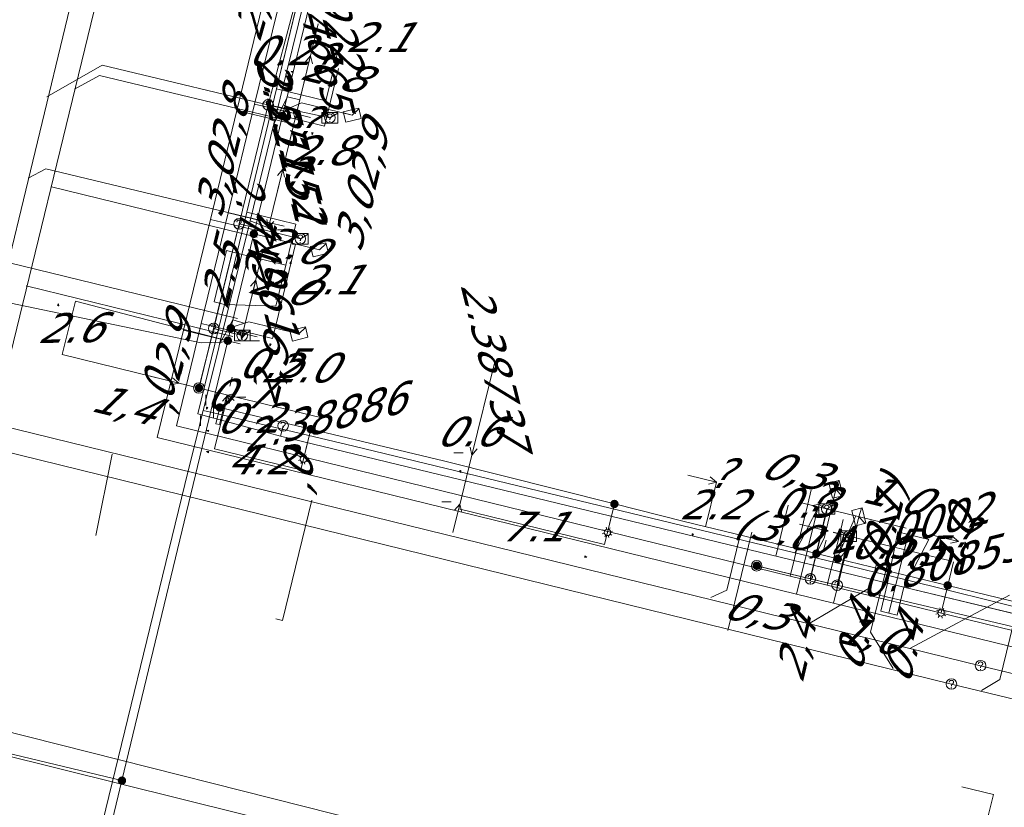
# Model space of a CAD drawing. Header units: metres. Extents: x 124576 to 133557, y 395865 to 402386.
# Tile 68 of 256: x 126134 to 126181, y 398173 to 398210. Entities that reach past the tile are written whole.
import ezdxf
from ezdxf.enums import TextEntityAlignment as Align

# ---------------------------------------------------------------- set-up
doc = ezdxf.new("R2010")
doc.units = ezdxf.units.M
doc.header["$MEASUREMENT"] = 0
for name, color, linetype, lineweight, true_color in [('LG_Datatransport_KPN_BV', 3, 'Continuous', 13, 0x00ff00), ('LG_Datatransport_Reggefiber_Operator_BV', 3, 'Continuous', 13, 0x00ff00), ('LG_Datatransport_Ziggo_BV', 3, 'Continuous', 13, 0x00ff00), ('LG_Laag_Spanning_Enexis_Netbeheer_BV', 7, 'Continuous', 13, 0x960000), ('LG_Riool_Vrij_Verval_Gemeente_Tilburg_Ruimtelijke_Uitvoering', 7, 'Continuous', 13, 0xca00a0), ('LG_unet-4_Brabant_Water', 5, 'Continuous', 13, 0x0000ff), ('LG_warmte_Ennatuurlijk_BV', 7, 'Continuous', 13, 0x008080), ('MV_Datatransport_lijn', 3, 'Continuous', 0, 0x00ff00), ('MV_warmte_lijn', 7, 'Continuous', 0, 0x008080)]:
    doc.layers.add(name, color=color, linetype=linetype, lineweight=lineweight, true_color=true_color)
for name, color, linetype, lineweight in [('LG_Datatransport_P_KPN_BV', 7, 'Continuous', 0), ('LG_Datatransport_P_Ziggo_BV', 7, 'Continuous', 0), ('LG_Laag_Spanning_P_Enexis_Netbeheer_BV', 7, 'Continuous', 0), ('LG_Riool_Vrij_Verval_P_Gemeente_Tilburg_Ruimtelijke_Uitvoering', 7, 'Continuous', 0), ('LG_unet-4_P_Brabant_Water', 7, 'Continuous', 0), ('MV_Datatransport', 7, 'Continuous', 0), ('MV_Laag_Spanning', 7, 'Continuous', 0), ('MV_Laag_Spanning_lijn', 7, 'Continuous', 0), ('MV_Laag_Spanning_pijl', 7, 'Continuous', 0), ('MV_unet-4', 7, 'Continuous', 0), ('MV_warmte', 7, 'Continuous', 0)]:
    doc.layers.add(name, color=color, linetype=linetype, lineweight=lineweight)
doc.styles.add('Klic_Annotatie', font='verdanai.ttf', dxfattribs={"oblique": 20, "height": 1.4})

# ---------------------------------------------------------------- blocks, each defined once
blk = doc.blocks.new('Onbekend_5')
at = {"layer": 'LG_Datatransport_P_Ziggo_BV'}
blk.add_hatch(color=256, dxfattribs=at).paths.add_polyline_path([(-0.25, -1.07, -0.262633), (0.23, 0.15), (0.59, 0.47, 0.379827), (0.7, 1.26), (0.69, 1.26, 0.228508), (-0.03, 1.53), (-0.03, 1.52, 0.459053), (-0.82, 0.79), (-1.29, 0.85, -0.414214), (-0.08, 2, -0.243799), (1.09, 1.52, -0.379827), (0.9, 0.11), (0.54, -0.2, 0.262633), (0.23, -1.08), (-0.17, -1.07)])
blk.add_circle((0, 0), 2.5, dxfattribs=at)
at = {"layer": 'LG_Datatransport_P_Ziggo_BV', "extrusion": (0, 0, -1)}
blk.add_solid([(0.34, -2.06), (-0.21, -2.06), (0.34, -1.51), (-0.21, -1.51)], dxfattribs=at)
blk = doc.blocks.new('Mof')
at = {"layer": 'LG_Laag_Spanning_P_Enexis_Netbeheer_BV'}
h = blk.add_hatch(color=256, dxfattribs=at)
edge = h.paths.add_edge_path()
edge.add_arc((0, 0), 2, 0, 360)
blk = doc.blocks.new('DeliveryPoint')
at = {"layer": 'LG_Laag_Spanning_P_Enexis_Netbeheer_BV', "flags": 128}
blk.add_lwpolyline([(-3.75, -2.5), (3.75, -2.5), (3.75, 2.5), (-3.75, 2.5), (-3.75, -2.5)], close=True, dxfattribs=at)
blk.add_lwpolyline([(-3.75, 2.5), (-3.75, 2.16), (0, 0), (3.75, 2.16)], dxfattribs=at)
blk = doc.blocks.new('Streetlight')
at = {"layer": 'LG_Laag_Spanning_P_Enexis_Netbeheer_BV'}
for p, q in [((-1.77, 1.77), (-1.06, 1.06)), ((0, 2.5), (0, 1.5)), ((1.77, 1.77), (1.06, 1.06)), ((-1.06, -1.06), (-1.77, -1.77)), ((0, -1.5), (0, -2.5)), ((1.06, -1.06), (1.77, -1.77))]:
    blk.add_line(p, q, dxfattribs=at)
at = {"layer": 'LG_Laag_Spanning_P_Enexis_Netbeheer_BV', "flags": 128}
for points in [[(-2.5, 0), (-1.5, 0)], [(1.5, 0), (2.5, 0)]]:
    blk.add_lwpolyline(points, dxfattribs=at)
at = {"layer": 'LG_Laag_Spanning_P_Enexis_Netbeheer_BV'}
blk.add_circle((0, 0), 1.5, dxfattribs=at)
blk = doc.blocks.new('m_pijl')
at = {"layer": 'MV_Laag_Spanning_pijl'}
blk.add_hatch(color=7, dxfattribs=at).paths.add_polyline_path([(-1, -0.33), (-1, 0), (-1, 0.33), (0, 0)])
at = {"layer": 'MV_Laag_Spanning_pijl', "flags": 128}
blk.add_lwpolyline([(-1, 0), (-1, 0.33), (0, 0), (-1, -0.33), (-1, 0)], close=True, dxfattribs=at)
blk = doc.blocks.new('Afsluiter_2')
at = {"layer": 'LG_unet-4_P_Brabant_Water'}
blk.add_line((0, -2.5), (0, 2.5), dxfattribs=at)
blk.add_solid([(-0.25, 2.5), (0.25, 2.5), (-0.25, -2.5), (0.25, -2.5)], dxfattribs=at)
blk = doc.blocks.new('Onbekend_2')
at = {"layer": 'LG_Riool_Vrij_Verval_P_Gemeente_Tilburg_Ruimtelijke_Uitvoering'}
blk.add_hatch(color=256, dxfattribs=at).paths.add_polyline_path([(-0.25, -1.07, -0.262633), (0.23, 0.15), (0.59, 0.47, 0.379827), (0.7, 1.26), (0.69, 1.26, 0.228508), (-0.03, 1.53), (-0.03, 1.52, 0.459053), (-0.82, 0.79), (-1.29, 0.85, -0.414214), (-0.08, 2, -0.243799), (1.09, 1.52, -0.379827), (0.9, 0.11), (0.54, -0.2, 0.262633), (0.23, -1.08), (-0.17, -1.07)])
blk.add_circle((0, 0), 2.5, dxfattribs=at)
at = {"layer": 'LG_Riool_Vrij_Verval_P_Gemeente_Tilburg_Ruimtelijke_Uitvoering', "extrusion": (0, 0, -1)}
blk.add_solid([(0.34, -2.06), (-0.21, -2.06), (0.34, -1.51), (-0.21, -1.51)], dxfattribs=at)
blk = doc.blocks.new('Onbekend_3')
at = {"layer": 'LG_Datatransport_P_KPN_BV'}
blk.add_hatch(color=256, dxfattribs=at).paths.add_polyline_path([(-0.25, -1.07, -0.262633), (0.23, 0.15), (0.59, 0.47, 0.379827), (0.7, 1.26), (0.69, 1.26, 0.228508), (-0.03, 1.53), (-0.03, 1.52, 0.459053), (-0.82, 0.79), (-1.29, 0.85, -0.414214), (-0.08, 2, -0.243799), (1.09, 1.52, -0.379827), (0.9, 0.11), (0.54, -0.2, 0.262633), (0.23, -1.08), (-0.17, -1.07)])
blk.add_circle((0, 0), 2.5, dxfattribs=at)
at = {"layer": 'LG_Datatransport_P_KPN_BV', "extrusion": (0, 0, -1)}
blk.add_solid([(0.34, -2.06), (-0.21, -2.06), (0.34, -1.51), (-0.21, -1.51)], dxfattribs=at)
blk = doc.blocks.new('Mof_2')
at = {"layer": 'LG_Datatransport_P_KPN_BV'}
h = blk.add_hatch(color=256, dxfattribs=at)
edge = h.paths.add_edge_path()
edge.add_arc((0, 0), 2, 0, 360)
blk = doc.blocks.new('PuntVanLevering_1')
at = {"layer": 'LG_Datatransport_P_KPN_BV', "flags": 128}
blk.add_lwpolyline([(-3.75, -2.5), (3.75, -2.5), (3.75, 2.5), (-3.75, 2.5), (-3.75, -2.5)], close=True, dxfattribs=at)
blk.add_lwpolyline([(-3.75, 2.5), (-3.75, 2.16), (0, 0), (3.75, 2.16)], dxfattribs=at)

msp = doc.modelspace()

# ---------------------------------------------------------------- linework, layer by layer
at = {"layer": 'LG_Datatransport_KPN_BV'}
for p, q in [((126147.35, 398211.82), (126145.91, 398206.42)), ((126145.91, 398206.42), (126144.54, 398200.78)), ((126145.91, 398206.42), (126148.84, 398205.81)), ((126144.54, 398200.78), (126143.34, 398195.83)), ((126144.54, 398200.78), (126147.44, 398200.08)), ((126143.34, 398195.83), (126142.64, 398193.01)), ((126143.34, 398195.83), (126144.69, 398195.49)), ((126171.58, 398183.97), (126172.36, 398187.28)), ((126172.85, 398183.67), (126173.4, 398186)), ((126171.58, 398183.97), (126169.04, 398184.59)), ((126172.85, 398183.67), (126171.58, 398183.97)), ((126183.19, 398181.22), (126172.85, 398183.67))]:
    msp.add_line(p, q, dxfattribs=at)
at = {"layer": 'LG_Datatransport_Reggefiber_Operator_BV'}
for p, q in [((126145.915, 398206.418), (126147.355, 398211.821)), ((126144.538, 398200.784), (126145.915, 398206.418)), ((126145.915, 398206.418), (126147.284, 398206.132)), ((126143.337, 398195.826), (126144.538, 398200.784)), ((126144.538, 398200.784), (126147.442, 398200.075)), ((126142.644, 398193.01), (126143.337, 398195.826)), ((126143.337, 398195.826), (126144.691, 398195.493)), ((126171.585, 398183.967), (126172.364, 398187.281)), ((126172.849, 398183.669), (126173.397, 398185.997)), ((126169.043, 398184.592), (126171.585, 398183.967)), ((126171.585, 398183.967), (126172.849, 398183.669)), ((126172.849, 398183.669), (126183.193, 398181.222))]:
    msp.add_line(p, q, dxfattribs=at)
at = {"layer": 'LG_Datatransport_Ziggo_BV'}
for p, q in [((126147.768, 398213.2), (126146.311, 398207.173)), ((126146.311, 398207.173), (126144.9, 398201.334)), ((126146.311, 398207.173), (126148.653, 398206.607)), ((126144.9, 398201.334), (126143.845, 398196.969)), ((126144.9, 398201.334), (126147.226, 398200.772)), ((126143.845, 398196.969), (126143.076, 398193.79)), ((126143.845, 398196.969), (126143.841, 398196.969)), ((126146.276, 398196.886), (126143.845, 398196.969)), ((126143.589, 398191.522), (126146.502, 398190.732)), ((126146.502, 398190.732), (126146.624, 398191.217)), ((126146.502, 398190.732), (126175.233, 398183.769)), ((126175.728, 398186.194), (126175.233, 398183.769)), ((126177.185, 398185.837), (126176.012, 398183.581)), ((126175.233, 398183.769), (126176.012, 398183.581)), ((126176.012, 398183.581), (126185.7, 398181.249))]:
    msp.add_line(p, q, dxfattribs=at)
at = {"layer": 'LG_Datatransport_Ziggo_BV', "flags": 128}
for points in [[(126163.958, 398245.633), (126164.432, 398247.576), (126156.662, 398249.475), (126156.382, 398248.428), (126153.939, 398238.465), (126152.796, 398233.804), (126151.605, 398228.947), (126150.319, 398223.703), (126149.037, 398218.448), (126147.768, 398213.2), (126146.311, 398207.173), (126144.9, 398201.334), (126143.845, 398196.969), (126143.076, 398193.79), (126142.593, 398191.792), (126143.589, 398191.522), (126146.502, 398190.732), (126146.624, 398191.217)], [(126146.624, 398191.217), (126146.502, 398190.732), (126143.589, 398191.522), (126142.593, 398191.792), (126143.076, 398193.79), (126143.845, 398196.969), (126144.9, 398201.334), (126146.311, 398207.173), (126147.768, 398213.2), (126149.037, 398218.448), (126150.319, 398223.703), (126151.605, 398228.947), (126152.796, 398233.804), (126153.939, 398238.465), (126156.299, 398237.886)], [(126146.624, 398191.217), (126146.502, 398190.732), (126143.589, 398191.522), (126142.593, 398191.792), (126143.076, 398193.79), (126143.845, 398196.969), (126144.9, 398201.334), (126146.311, 398207.173), (126147.768, 398213.2), (126149.037, 398218.448), (126150.319, 398223.703), (126151.605, 398228.947), (126152.796, 398233.804), (126155.159, 398233.224)], [(126146.624, 398191.217), (126146.502, 398190.732), (126143.589, 398191.522), (126142.593, 398191.792), (126143.076, 398193.79), (126143.845, 398196.969), (126144.9, 398201.334), (126146.311, 398207.173), (126147.768, 398213.2), (126149.037, 398218.448), (126150.319, 398223.703), (126151.605, 398228.947), (126153.973, 398228.366)], [(126146.624, 398191.217), (126146.502, 398190.732), (126143.589, 398191.522), (126142.593, 398191.792), (126143.076, 398193.79), (126143.845, 398196.969), (126144.9, 398201.334), (126146.311, 398207.173), (126147.768, 398213.2), (126149.037, 398218.448), (126150.319, 398223.703), (126152.69, 398223.121)], [(126146.624, 398191.217), (126146.502, 398190.732), (126143.589, 398191.522), (126142.593, 398191.792), (126143.076, 398193.79), (126143.845, 398196.969), (126144.9, 398201.334), (126146.311, 398207.173), (126147.768, 398213.2), (126149.037, 398218.448), (126151.408, 398217.875)], [(126146.624, 398191.217), (126146.502, 398190.732), (126143.589, 398191.522), (126142.593, 398191.792), (126143.076, 398193.79), (126143.845, 398196.969), (126144.9, 398201.334), (126146.311, 398207.173), (126147.768, 398213.2), (126150.125, 398212.63)], [(126146.624, 398191.217), (126146.502, 398190.732), (126143.589, 398191.522), (126142.593, 398191.792), (126143.076, 398193.79), (126143.845, 398196.969), (126144.9, 398201.334), (126146.311, 398207.173), (126148.653, 398206.607)], [(126146.624, 398191.217), (126146.502, 398190.732), (126143.589, 398191.522), (126142.593, 398191.792), (126143.076, 398193.79), (126143.845, 398196.969), (126144.9, 398201.334), (126147.226, 398200.772)], [(126146.276, 398196.886), (126143.845, 398196.969), (126143.076, 398193.79), (126142.593, 398191.792), (126143.589, 398191.522), (126146.502, 398190.732), (126146.624, 398191.217)], [(126143.589, 398191.522), (126142.593, 398191.792), (126143.076, 398193.79)], [(126208.767, 398178.118), (126208.151, 398175.652), (126206.986, 398175.943), (126197.309, 398178.36), (126196.338, 398178.603), (126186.87, 398180.967), (126185.7, 398181.249), (126176.012, 398183.581), (126175.233, 398183.769), (126146.502, 398190.732), (126146.624, 398191.217)], [(126197.911, 398180.772), (126197.309, 398178.36), (126196.338, 398178.603), (126186.87, 398180.967), (126185.7, 398181.249), (126176.012, 398183.581), (126175.233, 398183.769), (126146.502, 398190.732), (126146.624, 398191.217)], [(126186.27, 398183.616), (126185.7, 398181.249), (126176.012, 398183.581), (126175.233, 398183.769), (126146.502, 398190.732), (126146.624, 398191.217)], [(126177.185, 398185.837), (126176.012, 398183.581), (126175.233, 398183.769), (126146.502, 398190.732), (126146.624, 398191.217)], [(126175.728, 398186.194), (126175.233, 398183.769), (126146.502, 398190.732), (126146.624, 398191.217)], [(126213.659, 398176.922), (126213.037, 398174.431), (126208.151, 398175.652), (126206.986, 398175.943), (126197.309, 398178.36), (126196.338, 398178.603), (126186.87, 398180.967), (126185.7, 398181.249), (126176.012, 398183.581), (126175.233, 398183.769), (126146.502, 398190.732), (126146.624, 398191.217)], [(126207.601, 398178.403), (126206.986, 398175.943), (126197.309, 398178.36), (126196.338, 398178.603), (126186.87, 398180.967), (126185.7, 398181.249), (126176.012, 398183.581), (126175.233, 398183.769), (126146.502, 398190.732), (126146.624, 398191.217)], [(126196.939, 398181.01), (126196.338, 398178.603), (126186.87, 398180.967), (126185.7, 398181.249), (126176.012, 398183.581), (126175.233, 398183.769), (126146.502, 398190.732), (126146.624, 398191.217)], [(126187.439, 398183.33), (126186.87, 398180.967), (126185.7, 398181.249), (126176.012, 398183.581), (126175.233, 398183.769), (126146.502, 398190.732), (126146.624, 398191.217)], [(126146.624, 398191.217), (126146.502, 398190.732), (126175.233, 398183.769), (126176.012, 398183.581), (126185.7, 398181.249), (126186.87, 398180.967), (126196.338, 398178.603), (126197.309, 398178.36), (126206.986, 398175.943), (126208.151, 398175.652), (126213.037, 398174.431), (126218.883, 398172.97), (126234.651, 398169.243), (126242.626, 398167.251), (126245.148, 398166.621), (126253.015, 398164.656)]]:
    msp.add_lwpolyline(points, dxfattribs=at)
at = {"layer": 'LG_Laag_Spanning_Enexis_Netbeheer_BV'}
for p, q in [((126145.237, 398200.308), (126148.343, 398199.551)), ((126147.933, 398191.06), (126147.588, 398189.642)), ((126162.306, 398187.517), (126161.977, 398186.17)), ((126178.082, 398183.66), (126177.77, 398182.36)), ((126138.996, 398174.415), (126125.008, 398177.774))]:
    msp.add_line(p, q, dxfattribs=at)
at = {"layer": 'LG_Laag_Spanning_Enexis_Netbeheer_BV', "flags": 128}
for points in [[(126138.002, 398170.275), (126138.996, 398174.415), (126143.417, 398192.823), (126144.007, 398195.25), (126144.15, 398195.838), (126145.237, 398200.308), (126146.595, 398205.896), (126148.035, 398211.818), (126149.238, 398216.766), (126149.329, 398217.141), (126150.534, 398222.095), (126150.536, 398222.105), (126151.769, 398227.379), (126151.963, 398228.209)], [(126133.61, 398152.489), (126134.939, 398157.842), (126135.706, 398160.933), (126136.38, 398163.646), (126137.328, 398167.466), (126137.864, 398169.7), (126137.872, 398169.732), (126137.877, 398169.755), (126138.002, 398170.275), (126138.996, 398174.415), (126143.417, 398192.823), (126144.007, 398195.25), (126144.15, 398195.838), (126145.237, 398200.308), (126146.595, 398205.896), (126148.035, 398211.818)], [(126137.877, 398169.755), (126138.002, 398170.275), (126138.996, 398174.415), (126143.417, 398192.823), (126144.007, 398195.25), (126144.15, 398195.838), (126145.237, 398200.308), (126146.595, 398205.896), (126148.035, 398211.818)], [(126138.002, 398170.275), (126138.996, 398174.415), (126143.417, 398192.823), (126144.007, 398195.25), (126144.15, 398195.838), (126145.237, 398200.308), (126146.595, 398205.896), (126148.035, 398211.818)], [(126146.595, 398205.896), (126146.766, 398206.196), (126147.498, 398206.513), (126149.898, 398205.928)], [(126144.007, 398195.25), (126143.724, 398195.173), (126142.752, 398195.144), (126130.007, 398197.801)], [(126144.15, 398195.838), (126144.192, 398195.886), (126145.007, 398196.144), (126147.373, 398195.567)], [(126218.919, 398173.564), (126211.135, 398175.499), (126210.914, 398175.554), (126206.184, 398176.73), (126205.02, 398177.019), (126194.732, 398179.577), (126194.538, 398179.625), (126193.956, 398179.77), (126190.366, 398180.662), (126187.112, 398181.471), (126184.053, 398182.212), (126182.887, 398182.495), (126178.082, 398183.66), (126172.877, 398184.921), (126171.866, 398185.166), (126165.612, 398186.681), (126162.306, 398187.517), (126154.222, 398189.562), (126147.933, 398191.06), (126143.627, 398192.085)], [(126218.919, 398173.564), (126211.135, 398175.499), (126210.914, 398175.554), (126206.184, 398176.73), (126205.02, 398177.019), (126194.732, 398179.577), (126194.538, 398179.625), (126193.956, 398179.77), (126190.366, 398180.662), (126187.112, 398181.471), (126184.053, 398182.212), (126182.887, 398182.495), (126178.082, 398183.66), (126172.877, 398184.921), (126171.866, 398185.166), (126165.612, 398186.681), (126162.306, 398187.517), (126154.222, 398189.562), (126147.933, 398191.06), (126143.627, 398192.085)], [(126218.919, 398173.564), (126211.135, 398175.499), (126210.914, 398175.554), (126206.184, 398176.73), (126205.02, 398177.019), (126194.732, 398179.577), (126194.538, 398179.625), (126193.956, 398179.77), (126190.366, 398180.662), (126187.112, 398181.471), (126184.053, 398182.212), (126182.887, 398182.495), (126178.082, 398183.66), (126172.877, 398184.921), (126171.866, 398185.166), (126165.612, 398186.681), (126162.306, 398187.517), (126154.222, 398189.562), (126147.933, 398191.06), (126143.627, 398192.085)], [(126171.866, 398185.166), (126172.254, 398185.941), (126172.788, 398188.207)], [(126172.877, 398184.921), (126173.005, 398184.98), (126173.577, 398185.677), (126173.878, 398186.909)]]:
    msp.add_lwpolyline(points, dxfattribs=at)
at = {"layer": 'LG_Riool_Vrij_Verval_Gemeente_Tilburg_Ruimtelijke_Uitvoering'}
for p, q in [((126146.93, 398253.98), (126131.56, 398190.46)), ((126132.91, 398191.32), (126147.9, 398252.79)), ((126138.056, 398208.297), (126135.444, 398206.802)), ((126146.874, 398206.182), (126138.056, 398208.297)), ((126137.939, 398207.811), (126136.746, 398207.165)), ((126146.755, 398205.696), (126137.939, 398207.811)), ((126135.4, 398203.381), (126134.555, 398202.94)), ((126145.591, 398200.937), (126135.4, 398203.381)), ((126135.662, 398202.531), (126145.399, 398200.149)), ((126133.609, 398198.955), (126144.458, 398196.302)), ((126134.466, 398197.848), (126144.251, 398195.455)), ((126179.64, 398179.86), (126132.91, 398191.32)), ((126131.56, 398190.46), (126178.26, 398178.99)), ((126138.53, 398189.869), (126137.758, 398186.019)), ((126146.598, 398181.995), (126147.985, 398187.69)), ((126167.622, 398183.439), (126168.323, 398186.305)), ((126167.668, 398181.523), (126168.808, 398186.187)), ((126175.217, 398184.619), (126174.427, 398181.453)), ((126174.732, 398184.74), (126174.443, 398183.581)), ((126174.443, 398183.581), (126171.553, 398181.88)), ((126167.622, 398183.439), (126166.877, 398183.084)), ((126181.006, 398183.202), (126176.295, 398180.667)), ((126181.492, 398183.083), (126180.556, 398179.209)), ((126146.598, 398181.995), (126146.272, 398182.075)), ((126174.427, 398181.453), (126175.503, 398179.732)), ((126225.98, 398168.59), (126179.64, 398179.86)), ((126178.26, 398178.99), (126225.04, 398167.67)), ((126180.556, 398179.209), (126179.676, 398178.68)), ((126128.37, 398178.05), (126179.96, 398165.04)), ((126174.62, 398165.39), (126129.26, 398176.67)), ((126180.245, 398173.764), (126178.008, 398164.6)), ((126178.756, 398174.127), (126180.245, 398173.764))]:
    msp.add_line(p, q, dxfattribs=at)
at = {"layer": 'LG_unet-4_Brabant_Water'}
for p, q in [((126145.06, 398200.93), (126145.94, 398200.6)), ((126142.84, 398191.94), (126142.96, 398192.43)), ((126142.84, 398191.94), (126142.72, 398191.46)), ((126142.84, 398191.94), (126143.33, 398191.83)), ((126170.84, 398185.2), (126171.97, 398187.38)), ((126172.75, 398184.74), (126173.74, 398186.95))]:
    msp.add_line(p, q, dxfattribs=at)
at = {"layer": 'LG_unet-4_Brabant_Water', "flags": 128}
for points in [[(126157.97, 398253.74), (126157.78, 398252.98), (126156.66, 398248.38), (126154.15, 398238.08), (126152.8, 398232.54), (126151.39, 398226.78), (126150.11, 398221.52), (126148.98, 398216.88), (126147.75, 398211.83), (126147.66, 398211.48), (126146.19, 398205.52), (126145.06, 398200.93), (126143.61, 398195.08), (126143.56, 398194.85), (126143.03, 398192.71), (126142.96, 398192.43)], [(126146.19, 398205.52), (126146.83, 398206.8), (126147.41, 398206.65)], [(126143.61, 398195.08), (126144.25, 398196.23), (126144.83, 398196.07)], [(126142.72, 398191.46), (126142.65, 398191.16), (126142.12, 398189.03), (126137.34, 398169.39)], [(126143.33, 398191.83), (126143.66, 398191.75), (126149.97, 398190.25), (126170.84, 398185.2), (126172.75, 398184.74), (126176.12, 398183.92), (126182.09, 398182.44), (126183.93, 398181.99), (126193.17, 398179.7), (126194.6, 398179.34), (126204.13, 398176.98), (126205.75, 398176.58), (126210.95, 398175.29), (126216.69, 398173.87)]]:
    msp.add_lwpolyline(points, dxfattribs=at)
at = {"layer": 'LG_warmte_Ennatuurlijk_BV'}
for p, q in [((126145.277, 398206.457), (126147.247, 398205.986)), ((126144.43, 398206.146), (126147.131, 398205.5)), ((126147.178, 398205.694), (126147.317, 398206.278)), ((126147.928, 398205.823), (126147.247, 398205.986)), ((126144.027, 398201.307), (126145.992, 398200.837)), ((126143.18, 398200.995), (126145.876, 398200.351)), ((126145.922, 398200.545), (126146.062, 398201.129)), ((126146.673, 398200.674), (126145.992, 398200.837)), ((126141.906, 398195.747), (126144.597, 398195.104)), ((126142.753, 398196.059), (126144.713, 398195.591)), ((126144.644, 398195.299), (126144.783, 398195.882)), ((126145.394, 398195.427), (126144.713, 398195.591)), ((126171.626, 398188.181), (126171.459, 398187.501)), ((126170.623, 398184.099), (126171.459, 398187.501)), ((126170.93, 398183.252), (126171.944, 398187.382)), ((126171.75, 398187.429), (126171.168, 398187.573)), ((126173.136, 398186.782), (126172.969, 398186.102)), ((126172.371, 398183.671), (126172.969, 398186.102)), ((126173.26, 398186.03), (126172.677, 398186.174)), ((126172.678, 398182.824), (126173.454, 398185.983))]:
    msp.add_line(p, q, dxfattribs=at)
at = {"layer": 'LG_warmte_Ennatuurlijk_BV', "flags": 128}
for points in [[(126252.696, 398163.22), (126244.503, 398165.228), (126242.852, 398165.632), (126211.432, 398173.329), (126205.702, 398174.733), (126203.468, 398175.281), (126194.532, 398177.47), (126192.978, 398177.85), (126183.751, 398180.111), (126182.294, 398180.468), (126172.678, 398182.824), (126170.93, 398183.252), (126140.67, 398190.665), (126141.906, 398195.747), (126143.18, 398200.995), (126144.43, 398206.146), (126145.916, 398212.268), (126147.096, 398217.127), (126148.275, 398221.986), (126149.514, 398227.087), (126150.823, 398232.481), (126152.168, 398238.02), (126154.606, 398248.063)], [(126252.859, 398163.952), (126244.194, 398166.075), (126242.543, 398166.479), (126211.125, 398174.176), (126205.395, 398175.58), (126203.161, 398176.128), (126194.225, 398178.317), (126192.671, 398178.697), (126183.444, 398180.958), (126181.987, 398181.315), (126172.371, 398183.671), (126170.623, 398184.099), (126141.576, 398191.215), (126142.396, 398194.59), (126142.753, 398196.059), (126144.027, 398201.307), (126145.277, 398206.457), (126146.763, 398212.579), (126147.943, 398217.438), (126149.122, 398222.297), (126150.361, 398227.399), (126151.67, 398232.793), (126153.014, 398238.332), (126155.334, 398247.887)]]:
    msp.add_lwpolyline(points, dxfattribs=at)
at = {"layer": 'MV_Datatransport_lijn'}
for p, q in [((126149.317, 398209.327), (126148.653, 398206.607)), ((126146.751, 398198.829), (126147.226, 398200.772)), ((126143.945, 398199.514), (126143.358, 398197.084)), ((126143.945, 398199.514), (126144.431, 398199.397)), ((126146.751, 398198.829), (126144.431, 398199.397)), ((126146.276, 398196.886), (126146.751, 398198.829)), ((126143.358, 398197.084), (126143.844, 398196.967)), ((126170.533, 398187.464), (126169.941, 398185.043)), ((126176.214, 398186.075), (126175.303, 398182.349)), ((126176.214, 398186.075), (126175.728, 398186.194)), ((126176.214, 398186.075), (126177.185, 398185.837)), ((126174.914, 398182.444), (126175.233, 398183.769)), ((126175.692, 398182.254), (126176.012, 398183.582)), ((126175.303, 398182.349), (126174.914, 398182.444)), ((126175.303, 398182.349), (126175.692, 398182.254))]:
    msp.add_line(p, q, dxfattribs=at)
at = {"layer": 'MV_Laag_Spanning_lijn'}
for p, q in [((126148.578, 398205.412), (126146.595, 398205.896)), ((126136.79, 398197.119), (126144.007, 398195.25)), ((126146.127, 398195.356), (126144.15, 398195.838)), ((126136.172, 398194.602), (126144.004, 398192.676)), ((126143.383, 398190.127), (126144.004, 398192.676)), ((126143.439, 398191.319), (126143.627, 398192.085)), ((126143.62, 398191.274), (126143.807, 398192.042)), ((126147.933, 398191.06), (126147.462, 398189.127)), ((126154.942, 398187.293), (126155.564, 398189.834)), ((126161.838, 398185.603), (126162.306, 398187.517)), ((126172.378, 398187.277), (126171.866, 398185.166)), ((126173.155, 398186.056), (126172.877, 398184.921)), ((126178.082, 398183.66), (126178.358, 398184.783))]:
    msp.add_line(p, q, dxfattribs=at)
at = {"layer": 'MV_Laag_Spanning_pijl'}
for p, q in [((126147.418, 398208.577), (126147.257, 398208.616)), ((126149.242, 398208.132), (126148.578, 398205.412)), ((126146.719, 398197.785), (126147.217, 398199.825)), ((126146.719, 398197.785), (126146.245, 398195.842)), ((126136.172, 398194.602), (126136.79, 398197.119)), ((126146.245, 398195.842), (126146.127, 398195.356)), ((126143.963, 398192.677), (126143.807, 398192.042)), ((126143.62, 398191.274), (126143.439, 398191.319)), ((126147.462, 398189.127), (126143.383, 398190.127)), ((126155.564, 398189.834), (126155.423, 398189.258)), ((126167.134, 398188.549), (126166.615, 398186.438)), ((126154.942, 398187.293), (126161.838, 398185.603)), ((126172.656, 398187.21), (126172.378, 398187.277)), ((126172.669, 398186.175), (126173.155, 398186.056)), ((126173.155, 398186.056), (126173.641, 398185.937))]:
    msp.add_line(p, q, dxfattribs=at)
at = {"layer": 'MV_warmte_lijn'}
for p, q in [((126147.189, 398205.743), (126148.29, 398210.258)), ((126147.924, 398208.743), (126146.959, 398204.792)), ((126147.924, 398208.743), (126147.672, 398208.446)), ((126147.924, 398208.743), (126148.01, 398208.364)), ((126147.189, 398205.743), (126147.103, 398206.122)), ((126147.189, 398205.743), (126147.441, 398206.04)), ((126145.936, 398200.602), (126147.002, 398204.976)), ((126146.61, 398203.366), (126146.28, 398202.014)), ((126146.61, 398203.366), (126146.359, 398203.069)), ((126146.61, 398203.366), (126146.697, 398202.987)), ((126145.936, 398200.602), (126145.849, 398200.981)), ((126145.936, 398200.602), (126146.187, 398200.899)), ((126146.359, 398200.499), (126146.794, 398200.499)), ((126144.655, 398195.347), (126145.687, 398199.581)), ((126145.332, 398198.123), (126145.002, 398196.771)), ((126145.332, 398198.123), (126145.081, 398197.826)), ((126145.332, 398198.123), (126145.419, 398197.744)), ((126145.755, 398198.02), (126146.19, 398198.02)), ((126144.655, 398195.347), (126144.569, 398195.727)), ((126144.655, 398195.347), (126144.907, 398195.644)), ((126145.078, 398195.244), (126145.513, 398195.244)), ((126155.564, 398189.834), (126156.644, 398194.242)), ((126141.785, 398193.662), (126141.891, 398194.084)), ((126141.683, 398193.24), (126140.33, 398193.568)), ((126141.683, 398193.24), (126141.385, 398193.491)), ((126144.107, 398193.099), (126144.212, 398193.521)), ((126141.683, 398193.24), (126141.303, 398193.153)), ((126144.004, 398192.676), (126143.674, 398191.324)), ((126144.004, 398192.676), (126143.753, 398192.379)), ((126144.004, 398192.676), (126144.383, 398192.763)), ((126144.004, 398192.676), (126144.091, 398192.297)), ((126144.004, 398192.676), (126144.301, 398192.425)), ((126144.004, 398192.676), (126148.45, 398191.597)), ((126144.427, 398192.573), (126144.862, 398192.573)), ((126155.564, 398189.834), (126155.478, 398190.213)), ((126155.564, 398189.834), (126155.816, 398190.131)), ((126155.141, 398189.938), (126154.706, 398189.938)), ((126167.134, 398188.549), (126165.781, 398188.877)), ((126167.134, 398188.549), (126166.837, 398188.8)), ((126167.134, 398188.549), (126166.755, 398188.462)), ((126154.573, 398187.619), (126154.138, 398187.619)), ((126154.996, 398187.515), (126154.665, 398186.163)), ((126154.996, 398187.515), (126154.744, 398187.219)), ((126154.996, 398187.515), (126155.082, 398187.136)), ((126171.702, 398187.441), (126172.081, 398187.529)), ((126171.702, 398187.441), (126171.999, 398187.19)), ((126171.702, 398187.441), (126176.112, 398186.372)), ((126172.426, 398186.234), (126171.074, 398186.564)), ((126172.426, 398186.234), (126172.129, 398186.486)), ((126172.426, 398186.234), (126172.047, 398186.148)), ((126173.211, 398186.042), (126173.591, 398186.129)), ((126173.211, 398186.042), (126173.508, 398185.791)), ((126173.211, 398186.042), (126178.272, 398184.807)), ((126178.594, 398185.744), (126177.242, 398186.075)), ((126178.594, 398185.744), (126178.297, 398185.996)), ((126172.323, 398185.811), (126172.217, 398185.389)), ((126173.108, 398185.62), (126173.003, 398185.198)), ((126178.594, 398185.744), (126178.215, 398185.658))]:
    msp.add_line(p, q, dxfattribs=at)

# ---------------------------------------------------------------- block references
at = {"layer": 'LG_Datatransport_P_KPN_BV', "xscale": 0.1, "yscale": 0.1, "zscale": 0.1}
for name, p in [('Onbekend_3', (126145.915, 398206.418)), ('Onbekend_3', (126145.92, 398206.42)), ('PuntVanLevering_1', (126148.84, 398205.807)), ('Onbekend_3', (126148.84, 398205.81)), ('Onbekend_3', (126144.538, 398200.784)), ('Onbekend_3', (126144.54, 398200.78)), ('PuntVanLevering_1', (126147.442, 398200.075)), ('Onbekend_3', (126147.44, 398200.08)), ('Onbekend_3', (126143.337, 398195.826)), ('Onbekend_3', (126143.34, 398195.83)), ('PuntVanLevering_1', (126144.691, 398195.493)), ('Onbekend_3', (126144.69, 398195.49)), ('Onbekend_3', (126142.64, 398193.01)), ('Mof_2', (126142.644, 398193.01)), ('PuntVanLevering_1', (126172.364, 398187.281)), ('Onbekend_3', (126172.36, 398187.28)), ('PuntVanLevering_1', (126173.397, 398185.996)), ('Onbekend_3', (126173.4, 398186)), ('Onbekend_3', (126169.04, 398184.59)), ('Mof_2', (126169.043, 398184.592)), ('Onbekend_3', (126171.58, 398183.97)), ('Onbekend_3', (126171.584, 398183.967)), ('Onbekend_3', (126172.849, 398183.669)), ('Onbekend_3', (126172.85, 398183.67))]:
    msp.add_blockref(name, p, dxfattribs=at)
at = {"layer": 'LG_Datatransport_P_Ziggo_BV', "xscale": 0.1, "yscale": 0.1, "zscale": 0.1}
msp.add_blockref('Onbekend_5', (126146.624, 398191.217), dxfattribs=at)
at = {"layer": 'LG_Laag_Spanning_P_Enexis_Netbeheer_BV', "xscale": 0.1, "yscale": 0.1, "zscale": 0.1}
for p in [(126146.595, 398205.896), (126145.237, 398200.308), (126144.15, 398195.838), (126144.007, 398195.25), (126143.627, 398192.085), (126143.627, 398192.085), (126147.933, 398191.06), (126162.306, 398187.517), (126171.866, 398185.166), (126172.877, 398184.921), (126178.082, 398183.66), (126138.996, 398174.415)]:
    msp.add_blockref('Mof', p, dxfattribs=at)
at = {"layer": 'LG_Laag_Spanning_P_Enexis_Netbeheer_BV'}
for name, p, xscale, yscale, zscale, rotation in [('DeliveryPoint', (126149.898, 398205.928), 0.1, 0.1, 0.1, 14), ('DeliveryPoint', (126148.343, 398199.551), 0.1, 0.1, 0.1, 14), ('DeliveryPoint', (126147.373, 398195.567), 0.1, 0.1, 0.1, 14), ('Streetlight', (126147.588, 398189.642), 0.1, 0.1, 0.1, 104), ('DeliveryPoint', (126172.788, 398188.207), 0.1, 0.1, 0.1, 283), ('DeliveryPoint', (126173.878, 398186.909), 0.1, 0.1, 0.1, 284), ('Streetlight', (126161.977, 398186.17), 0.1, 0.1, 0.1, 104), ('Streetlight', (126177.77, 398182.36), 0.09999999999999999, 0.09999999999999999, 0.09999999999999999, 103)]:
    msp.add_blockref(name, p, dxfattribs=dict(at, xscale=xscale, yscale=yscale, zscale=zscale, rotation=rotation))
at = {"layer": 'LG_Riool_Vrij_Verval_P_Gemeente_Tilburg_Ruimtelijke_Uitvoering', "xscale": 0.1, "yscale": 0.1, "zscale": 0.1}
for p in [(126179.64, 398179.86), (126178.26, 398178.99)]:
    msp.add_blockref('Onbekend_2', p, dxfattribs=at)
at = {"layer": 'LG_unet-4_P_Brabant_Water', "xscale": 0.1, "yscale": 0.1, "zscale": 0.1}
for p in [(126142.96, 398192.43), (126143.33, 398191.83), (126142.72, 398191.46)]:
    msp.add_blockref('Afsluiter_2', p, dxfattribs=at)
at = {"layer": 'MV_Laag_Spanning_pijl'}
for p, xscale, yscale, zscale, rotation in [((126147, 398208), 0.1, 0.1, 0.1, 166), ((126148, 398205), 0.09999999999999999, 0.09999999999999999, 0.09999999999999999, 257), ((126147, 398199), 0.1, 0.1, 0.1, 76), ((126136, 398197), 0.1, 0.1, 0.1, 76), ((126146, 398195), 0.09999999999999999, 0.09999999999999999, 0.09999999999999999, 257), ((126146, 398195), 0.09999999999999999, 0.09999999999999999, 0.09999999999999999, 257), ((126143, 398192), 0.09999999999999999, 0.09999999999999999, 0.09999999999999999, 257), ((126143, 398191), 0.1, 0.1, 0.1, 166), ((126143, 398190), 0.1, 0.1, 0.1, 166), ((126155, 398189), 0.09999999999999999, 0.09999999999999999, 0.09999999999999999, 257), ((126172, 398187), 0.1, 0.1, 0.1, 166), ((126166, 398186), 0.09999999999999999, 0.09999999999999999, 0.09999999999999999, 257), ((126173, 398186), 0.1, 0.1, 0.1, 347), ((126161, 398185), 0.1, 0.1, 0.1, 347), ((126173, 398185), 0.1, 0.1, 0.1, 347)]:
    msp.add_blockref('m_pijl', p, dxfattribs=dict(at, xscale=xscale, yscale=yscale, zscale=zscale, rotation=rotation))

# ---------------------------------------------------------------- texts
at = {"layer": 'MV_Datatransport', "style": 'Klic_Annotatie', "oblique": 20}
for s, rotation, p in [('2,8', 73.9, (126145.261, 398210.968)), ('2.8', 346, (126148.985, 398207.967)), ('2,8', 76.3, (126144.044, 398205.435)), ('2,9', 76.3, (126150.639, 398203.876)), ('3,0', 76.3, (126143.372, 398202.613)), ('3,0', 76.3, (126149.971, 398201.003)), ('2.0', 346, (126146.989, 398199.801)), ('2.4', 76, (126145.591, 398199.113)), ('2.5', 76, (126143.652, 398198.299)), ('2.0', 346, (126146.514, 398197.858)), ('2,9', 76.2, (126141.353, 398194.821)), ('2,9', 76.3, (126145.973, 398193.688)), ('1,4', 346.2, (126139.05, 398192.263)), ('0,3', 346.4, (126170.741, 398189.141)), ('1,0', 346.3, (126175.553, 398187.958)), ('(0.1)', 76, (126174.969, 398186.375)), ('(3.0)', 346, (126170.237, 398186.254)), ('1.0', 76, (126178.388, 398185.618)), ('0,3', 346.7, (126168.981, 398182.486)), ('0.4', 76, (126173.67, 398181.104)), ('1,0', 346.7, (126174.343, 398181.331)), ('2,4', 76.7, (126170.878, 398180.616)), ('0.4', 76, (126175.953, 398180.535))]:
    msp.add_text(s, height=1.4, rotation=rotation, dxfattribs=at).set_placement(p, align=Align.MIDDLE_CENTER)
at = {"layer": 'MV_Laag_Spanning', "style": 'Klic_Annotatie', "oblique": 20}
for s, p in [('2.1', (126151.067, 398209.619)), ('2.8', (126148.328, 398204.264)), ('2.1', (126148.681, 398198.148)), ('0.5', (126145.95, 398194.185)), ('2.0', (126147.504, 398193.971)), ('0.7', (126144.413, 398192.743)), ('0.6', (126155.332, 398190.947)), ('4.2', (126145.423, 398189.627)), ('2.2', (126166.875, 398187.494)), ('7.1', (126158.39, 398186.448))]:
    msp.add_text(s, height=1.4, dxfattribs=at).set_placement(p, align=Align.MIDDLE_CENTER)
for s, p in [('0.2', (126146.412, 398208.984)), ('2.6', (126136.481, 398195.861)), ('0.2', (126144.903, 398191.574)), ('0.3', (126171.197, 398187.564)), ('0.5', (126174.903, 398185.628)), ('0.5', (126176.259, 398185.296))]:
    msp.add_text(s, height=1.4, rotation=1, dxfattribs=at).set_placement(p, align=Align.MIDDLE_CENTER)
at = {"layer": 'MV_unet-4', "style": 'Klic_Annotatie', "oblique": 20}
for rotation, p in [(89.8, (126140.78, 398192.63)), (88.7, (126147.32, 398188.86))]:
    msp.add_text(',0', height=1.4, rotation=rotation, dxfattribs=at).set_placement(p, align=Align.MIDDLE_CENTER)
at = {"layer": 'MV_warmte', "style": 'Klic_Annotatie', "oblique": 20}
for s, rotation, p in [('2.27922', 284, (126148.773, 398212.242)), ('2.44665', 284, (126148.29, 398210.258)), ('2.55152', 284, (126147.002, 398204.976)), ('3.21151', 284, (126146.959, 398204.792)), ('2.74961', 284, (126145.687, 398199.581)), ('2.38737', 284, (126156.644, 398194.242)), ('2.38886', 14, (126148.45, 398191.597)), ('4.70002', 14, (126176.112, 398186.372)), ('0.808533', 14, (126178.272, 398184.807))]:
    msp.add_text(s, height=1.4, rotation=rotation, dxfattribs=at).set_placement(p, align=Align.MIDDLE_CENTER)
for p in [(126148.347, 398208.64), (126147.612, 398205.64), (126147.033, 398203.263), (126167.237, 398188.972), (126171.804, 398187.864), (126178.697, 398186.167)]:
    msp.add_text('?', height=1.4, dxfattribs=at).set_placement(p, align=Align.MIDDLE_CENTER)

doc.saveas('drawing.dxf')
